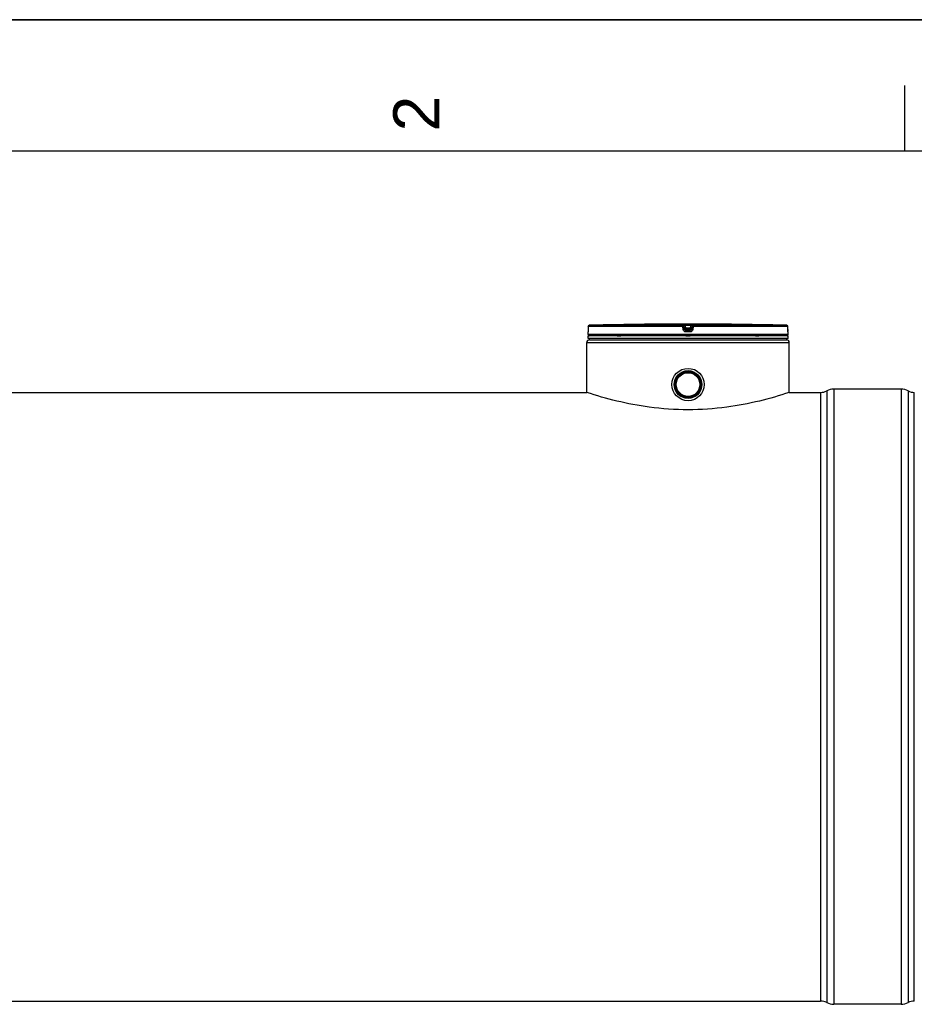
# Model space of a CAD drawing. Header units: millimetres. Extents: x 0 to 297, y 0 to 210.
# Tile 11 of 24: x 155 to 224, y 135 to 210. Entities that reach past the tile are written whole.
import ezdxf

# ---------------------------------------------------------------- set-up
doc = ezdxf.new("R2010")
doc.units = ezdxf.units.MM
doc.header["$LTSCALE"] = 16.335
doc.layers.get('0').update_dxf_attribs({"linetype": 'CONTINUOUS'})
doc.layers.add('01_GLOBAL', color=7, linetype='CONTINUOUS')
doc.styles.add('TEXTSTYLE_2', font='arial.ttf')

# ---------------------------------------------------------------- blocks, each defined once
blk = doc.blocks.new('MARGEA4_BL0', base_point=(148.514, 105.014))
at = {"color": 7, "linetype": 'Continuous'}
for p, q in [((297.014, 210.014), (0.014, 210.014)), ((222.764, 205.014), (222.764, 200.014)), ((287.014, 200.014), (10.014, 200.014))]:
    blk.add_line(p, q, dxfattribs=at)
at = {"color": 2, "linetype": 'Continuous', "style": 'TEXTSTYLE_2', "oblique": 0.00002}
blk.add_text('2', height=3.5, rotation=90, dxfattribs=at).set_placement((187.389, 201.514))

msp = doc.modelspace()

# ---------------------------------------------------------------- linework, layer by layer
at = {"color": 7, "linetype": 'Continuous'}
for p, q in [((0, 210), (297, 210)), ((198.712, 186.674), (198.711, 186.449)), ((198.711, 186.449), (198.711, 186.43)), ((203.198, 186.854), (202.998, 186.852)), ((203.068, 186.853), (203.034, 186.852)), ((203.14, 186.854), (203.114, 186.853)), ((203.162, 186.854), (203.14, 186.854)), ((203.197, 186.854), (203.162, 186.854)), ((203.198, 186.854), (203.197, 186.854)), ((203.198, 186.854), (203.198, 186.854)), ((209.408, 186.854), (209.407, 186.854)), ((209.607, 186.852), (209.408, 186.854)), ((209.414, 186.854), (209.408, 186.854)), ((209.477, 186.853), (209.414, 186.854)), ((209.505, 186.853), (209.477, 186.853)), ((213.894, 186.449), (213.892, 186.674)), ((213.894, 186.432), (213.894, 186.449)), ((213.894, 186.42), (213.894, 186.437)), ((198.702, 186.071), (198.702, 186.273)), ((213.902, 185.971), (198.702, 185.971)), ((198.702, 185.771), (198.702, 185.971)), ((213.902, 185.771), (198.702, 185.771)), ((198.708, 186.32), (198.707, 186.311)), ((198.709, 186.341), (198.708, 186.33)), ((198.708, 186.33), (198.708, 186.32)), ((198.71, 186.367), (198.709, 186.353)), ((198.709, 186.353), (198.709, 186.341)), ((198.711, 186.413), (198.71, 186.397)), ((198.71, 186.397), (198.71, 186.382)), ((198.71, 186.382), (198.71, 186.367)), ((198.711, 186.43), (198.711, 186.413)), ((198.742, 185.971), (198.742, 185.975)), ((198.802, 185.671), (198.802, 185.771)), ((213.802, 185.671), (213.802, 185.771)), ((213.862, 185.971), (213.862, 185.975)), ((213.894, 186.405), (213.894, 186.424)), ((213.894, 186.39), (213.894, 186.408)), ((213.895, 186.379), (213.894, 186.393)), ((213.895, 186.365), (213.895, 186.382)), ((213.895, 186.352), (213.895, 186.369)), ((213.896, 186.341), (213.895, 186.356)), ((213.896, 186.331), (213.896, 186.344)), ((213.897, 186.321), (213.896, 186.333)), ((213.897, 186.313), (213.897, 186.324)), ((213.897, 186.308), (213.897, 186.315)), ((213.898, 186.303), (213.897, 186.31)), ((213.898, 186.299), (213.898, 186.305)), ((213.902, 186.071), (213.902, 186.273)), ((213.902, 185.771), (213.902, 185.971)), ((198.802, 185.671), (213.802, 185.671)), ((51.422, 181.671), (198.602, 181.671)), ((198.602, 181.671), (198.602, 181.671)), ((214.002, 181.671), (214.002, 181.671)), ((214.002, 181.671), (216.373, 181.671)), ((222.502, 181.921), (217.373, 181.921)), ((223.502, 135.391), (223.502, 181.671)), ((33.652, 135.391), (216.373, 135.391)), ((222.502, 135.141), (217.373, 135.141))]:
    msp.add_line(p, q, dxfattribs=at)
at = {"color": 9, "linetype": 'Continuous'}
for p, q in [((198.712, 186.674), (198.711, 186.449)), ((198.711, 186.449), (198.711, 186.449)), ((205.909, 186.674), (198.712, 186.674)), ((198.712, 186.674), (198.712, 186.674)), ((205.914, 186.774), (198.81, 186.774)), ((205.937, 186.449), (205.909, 186.674)), ((205.914, 186.774), (205.914, 186.852)), ((206.013, 186.686), (206.013, 186.764)), ((206.041, 186.54), (206.013, 186.764)), ((206.041, 186.461), (206.013, 186.686)), ((206.041, 186.54), (206.041, 186.461)), ((206.041, 186.54), (206.042, 186.533)), ((206.115, 186.854), (206.116, 186.753)), ((206.115, 186.854), (206.302, 186.854)), ((206.141, 186.553), (206.116, 186.753)), ((206.489, 186.753), (206.116, 186.753)), ((206.139, 186.452), (206.141, 186.452)), ((206.464, 186.553), (206.141, 186.553)), ((206.141, 186.553), (206.141, 186.373)), ((206.464, 186.452), (206.141, 186.452)), ((206.302, 186.854), (206.489, 186.854)), ((206.489, 186.753), (206.464, 186.553)), ((206.464, 186.373), (206.464, 186.553)), ((206.465, 186.452), (206.464, 186.452)), ((206.489, 186.854), (206.489, 186.753)), ((206.563, 186.54), (206.562, 186.533)), ((206.591, 186.764), (206.563, 186.54)), ((206.591, 186.686), (206.563, 186.461)), ((206.563, 186.461), (206.563, 186.54)), ((206.591, 186.764), (206.591, 186.686)), ((206.696, 186.674), (206.667, 186.449)), ((206.691, 186.852), (206.691, 186.774)), ((213.795, 186.774), (206.691, 186.774)), ((213.892, 186.674), (206.696, 186.674)), ((209.407, 186.854), (209.407, 186.854)), ((213.892, 186.674), (213.892, 186.674)), ((213.894, 186.449), (213.892, 186.674)), ((213.894, 186.449), (213.894, 186.449)), ((198.704, 186.273), (198.702, 186.273)), ((213.902, 186.071), (198.702, 186.071)), ((198.742, 185.975), (198.775, 185.975)), ((200.91, 185.975), (201.183, 185.975)), ((206.302, 186.273), (206.138, 186.273)), ((206.302, 186.373), (206.141, 186.373)), ((206.142, 185.975), (206.462, 185.975)), ((206.464, 186.373), (206.302, 186.373)), ((206.466, 186.273), (206.302, 186.273)), ((211.422, 185.975), (211.695, 185.975)), ((213.83, 185.975), (213.862, 185.975)), ((213.902, 186.273), (213.901, 186.273)), ((216.373, 181.671), (216.373, 135.391)), ((216.844, 181.789), (216.844, 135.273)), ((217.373, 181.921), (217.373, 135.141)), ((222.502, 181.921), (222.502, 135.141)), ((223.032, 181.789), (223.032, 135.273))]:
    msp.add_line(p, q, dxfattribs=at)
at = {"color": 7, "linetype": 'Continuous'}
for points in [[(203.114, 186.853), (203.084, 186.853), (203.068, 186.853)], [(198.707, 186.311), (198.707, 186.304), (198.707, 186.301), (198.707, 186.298), (198.706, 186.296), (198.706, 186.294), (198.706, 186.292), (198.706, 186.291), (198.706, 186.291)], [(213.898, 186.292), (213.898, 186.292), (213.899, 186.291), (213.899, 186.29), (213.899, 186.29), (213.899, 186.291), (213.899, 186.292), (213.898, 186.293), (213.898, 186.295), (213.898, 186.297), (213.898, 186.299)]]:
    msp.add_lwpolyline(points, dxfattribs=at)
for radius in [1.23, 1.055, 1.025, 1.005, 1, 0.95, 0.9]:
    msp.add_circle((206.302, 182.271), radius, dxfattribs=at)
for centre, radius, start, end in [((198.812, 186.674), 0.1, 91.48637, 179.62893), ((206.302, -101.983), 288.854, 90.65549, 91.48637), ((206.302, -101.979), 288.85, 89.3842, 90.6158), ((206.302, -101.979), 288.85, 88.51363, 89.34452), ((213.792, 186.674), 0.1, 0.47139, 88.50968), ((198.802, 186.273), 0.1, 162.87448, 180), ((198.802, 186.071), 0.1, 180, 235.73564), ((198.768, 185.975), 0.026, 148.62171, 180), ((213.836, 185.975), 0.026, 0, 31.37829), ((213.802, 186.071), 0.1, 304.26436, 360), ((213.802, 186.273), 0.1, 0, 17.12565), ((216.373, 182.671), 1, 270, 298.07249), ((217.373, 180.796), 1.125, 90, 118.07249), ((222.502, 180.796), 1.125, 61.92751, 90), ((223.502, 182.671), 1, 241.92751, 270), ((216.373, 134.391), 1, 61.92751, 90), ((217.373, 136.266), 1.125, 241.92751, 270), ((222.502, 136.266), 1.125, 270, 298.07249), ((223.502, 134.391), 1, 90, 118.07249)]:
    msp.add_arc(centre, radius, start, end, dxfattribs=at)
at = {"color": 9, "linetype": 'Continuous'}
for centre, radius, start, end in [((198.812, 186.675), 0.0986, 111.89615, 113.75107), ((198.812, 186.674), 0.1, 106.34007, 111.88872), ((198.813, 186.673), 0.101, 102.40753, 106.3459), ((198.813, 186.673), 0.101, 98.98398, 102.40912), ((198.812, 186.674), 0.0992, 91.51272, 99.00012), ((207.115, 178.743), 7.87, 97.11147, 97.47559), ((205.49, 178.743), 7.87, 82.52441, 82.88853), ((213.792, 186.674), 0.0992, 81.1124, 88.48797), ((213.792, 186.673), 0.101, 79.42687, 81.12919), ((213.792, 186.673), 0.101, 73.84944, 79.42649), ((213.792, 186.673), 0.101, 72.25551, 73.84867), ((213.792, 186.674), 0.0993, 65.31722, 72.26949), ((213.792, 186.674), 0.0994, 58.46483, 65.29406), ((217.361, 186.466), 3.467, 180.28324, 182.05411), ((198.804, 186.273), 0.1, 169.25754, 179.96117), ((213.8, 186.273), 0.1, 0.03872, 10.74603)]:
    msp.add_arc(centre, radius, start, end, dxfattribs=at)
for points, knots in [([(198.711, 186.449), (198.711, 186.42), (198.71, 186.382), (198.709, 186.345), (198.709, 186.337)], [0, 0, 0, 0, 0.781563, 1, 1, 1, 1]), ([(205.909, 186.674), (205.909, 186.697), (205.907, 186.73), (205.913, 186.759), (205.911, 186.772), (205.914, 186.774)], [0, 0, 0, 0, 0.696171, 0.914588, 1, 1, 1, 1]), ([(205.909, 186.674), (205.922, 186.676), (205.946, 186.679), (205.981, 186.68), (205.996, 186.688), (206.013, 186.683), (206.013, 186.686)], [0, 0, 0, 0, 0.377925, 0.702743, 0.921906, 1, 1, 1, 1]), ([(205.914, 186.852), (205.914, 186.857), (205.946, 186.847), (205.976, 186.857), (206.044, 186.853), (206.09, 186.854), (206.115, 186.854)], [0, 0, 0, 0, 0.076793, 0.294399, 0.618544, 1, 1, 1, 1]), ([(205.937, 186.449), (205.962, 186.452), (205.996, 186.46), (206.027, 186.457), (206.04, 186.463), (206.041, 186.461)], [0, 0, 0, 0, 0.703014, 0.921992, 1, 1, 1, 1]), ([(206.138, 186.273), (206.091, 186.273), (205.993, 186.309), (205.943, 186.402), (205.937, 186.449)], [0, 0, 0, 0, 0.499277, 1, 1, 1, 1]), ([(206.013, 186.764), (206.013, 186.767), (206.03, 186.76), (206.045, 186.763), (206.08, 186.757), (206.103, 186.755), (206.116, 186.753)], [0, 0, 0, 0, 0.078331, 0.297814, 0.622419, 1, 1, 1, 1]), ([(206.091, 186.547), (206.079, 186.545), (206.068, 186.538), (206.041, 186.544), (206.041, 186.54)], [0, 0, 0, 0, 0.730974, 1, 1, 1, 1]), ([(206.667, 186.449), (206.661, 186.402), (206.612, 186.309), (206.514, 186.273), (206.466, 186.273)], [0, 0, 0, 0, 0.49977, 1, 1, 1, 1]), ([(206.489, 186.854), (206.515, 186.854), (206.561, 186.853), (206.628, 186.857), (206.659, 186.847), (206.691, 186.857), (206.691, 186.852)], [0, 0, 0, 0, 0.38169, 0.705926, 0.923307, 1, 1, 1, 1]), ([(206.489, 186.753), (206.502, 186.755), (206.525, 186.757), (206.559, 186.763), (206.575, 186.76), (206.591, 186.767), (206.591, 186.764)], [0, 0, 0, 0, 0.378196, 0.703407, 0.922257, 1, 1, 1, 1]), ([(206.563, 186.54), (206.563, 186.544), (206.536, 186.538), (206.526, 186.545), (206.514, 186.547)], [0, 0, 0, 0, 0.269026, 1, 1, 1, 1]), ([(206.667, 186.449), (206.643, 186.452), (206.609, 186.46), (206.578, 186.457), (206.565, 186.463), (206.563, 186.461)], [0, 0, 0, 0, 0.703014, 0.921992, 1, 1, 1, 1]), ([(206.696, 186.674), (206.683, 186.676), (206.659, 186.679), (206.624, 186.68), (206.608, 186.688), (206.591, 186.683), (206.591, 186.686)], [0, 0, 0, 0, 0.377925, 0.702743, 0.921906, 1, 1, 1, 1]), ([(206.696, 186.674), (206.696, 186.697), (206.697, 186.73), (206.692, 186.759), (206.693, 186.772), (206.691, 186.774)], [0, 0, 0, 0, 0.696171, 0.914588, 1, 1, 1, 1]), ([(198.709, 186.337), (198.708, 186.321), (198.701, 186.307), (198.71, 186.273), (198.704, 186.273)], [0, 0, 0, 0, 0.737793, 1, 1, 1, 1]), ([(206.138, 186.273), (206.138, 186.297), (206.145, 186.327), (206.134, 186.366), (206.141, 186.373)], [0, 0, 0, 0, 0.697837, 1, 1, 1, 1]), ([(206.466, 186.273), (206.466, 186.297), (206.46, 186.327), (206.47, 186.366), (206.464, 186.373)], [0, 0, 0, 0, 0.697838, 1, 1, 1, 1]), ([(213.901, 186.273), (213.895, 186.273), (213.904, 186.31), (213.896, 186.325), (213.896, 186.342)], [0, 0, 0, 0, 0.262433, 1, 1, 1, 1])]:
    msp.add_open_spline(points, degree=3, knots=knots, dxfattribs=at)
for points in [[(198.712, 186.674), (198.712, 186.71), (198.739, 186.75), (198.772, 186.765)], [(205.914, 186.852), (205.958, 186.852), (206.008, 186.808), (206.013, 186.764)], [(205.914, 186.774), (205.958, 186.774), (206.008, 186.73), (206.013, 186.686)], [(206.141, 186.373), (206.096, 186.373), (206.047, 186.417), (206.041, 186.461)], [(206.563, 186.461), (206.558, 186.417), (206.508, 186.373), (206.464, 186.373)], [(206.691, 186.852), (206.647, 186.852), (206.597, 186.808), (206.591, 186.764)], [(206.591, 186.686), (206.597, 186.73), (206.647, 186.774), (206.691, 186.774)], [(213.892, 186.674), (213.892, 186.706), (213.872, 186.742), (213.844, 186.759)]]:
    msp.add_open_spline(points, degree=3, dxfattribs=at)
at = {"color": 7, "linetype": 'Continuous'}
for points in [[(206.042, 186.533), (206.05, 186.492), (206.097, 186.452), (206.139, 186.452)], [(206.562, 186.533), (206.554, 186.492), (206.507, 186.452), (206.465, 186.452)]]:
    msp.add_open_spline(points, degree=3, dxfattribs=at)
for points, knots in [([(206.302, 180.352), (205.318, 180.352), (203.491, 180.477), (200.919, 180.967), (199.352, 181.422), (198.602, 181.671)], [0, 0, 0, 0, 0.37649, 0.697996, 1, 1, 1, 1]), ([(214.002, 181.671), (213.253, 181.422), (211.685, 180.967), (209.113, 180.477), (207.286, 180.352), (206.302, 180.352)], [0, 0, 0, 0, 0.302004, 0.62351, 1, 1, 1, 1])]:
    msp.add_open_spline(points, degree=3, knots=knots, dxfattribs=at)
at = {"layer": '01_GLOBAL', "color": 9, "linetype": 'Continuous'}
msp.add_line((198.602, 185.471), (214.002, 185.471), dxfattribs=at)
at = {"layer": '01_GLOBAL', "color": 7, "linetype": 'Continuous'}
for p, q in [((198.602, 181.671), (198.602, 185.471)), ((198.802, 185.671), (213.802, 185.671)), ((214.002, 181.671), (214.002, 185.471))]:
    msp.add_line(p, q, dxfattribs=at)
for centre, start, end in [((198.802, 185.471), 90, 180), ((213.802, 185.471), 0, 90)]:
    msp.add_arc(centre, 0.2, start, end, dxfattribs=at)

# ---------------------------------------------------------------- block references
at = {"color": 2, "linetype": 'Continuous'}
msp.add_blockref('MARGEA4_BL0', (148.514, 105.014), dxfattribs=at)

doc.saveas('drawing.dxf')
